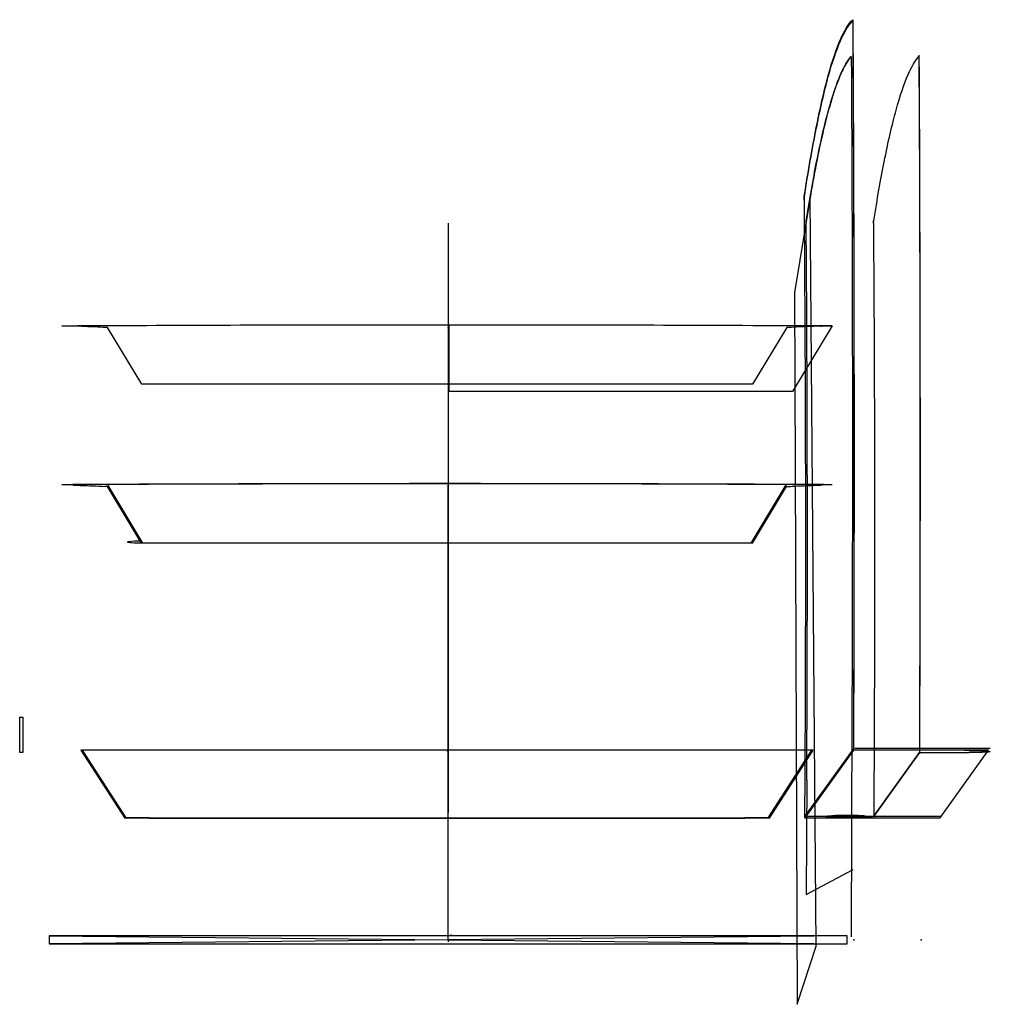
# Model space of a CAD drawing. Header units: centimetres. Extents: x -31.7 to 40.1, y -4.8 to 68.
import ezdxf

# ---------------------------------------------------------------- set-up
doc = ezdxf.new("R2010")
doc.units = ezdxf.units.CM
doc.header["$MEASUREMENT"] = 0
for name, color, linetype in [('VincentSheppard_DovileDC v1_Sketch1', 7, 'Continuous'), ('VincentSheppard_DovileDC v1_Sketch10', 7, 'Continuous'), ('VincentSheppard_DovileDC v1_Sketch11', 7, 'Continuous'), ('VincentSheppard_DovileDC v1_Sketch12', 7, 'Continuous'), ('VincentSheppard_DovileDC v1_Sketch13', 7, 'Continuous'), ('VincentSheppard_DovileDC v1_Sketch14', 7, 'Continuous'), ('VincentSheppard_DovileDC v1_Sketch15', 7, 'Continuous'), ('VincentSheppard_DovileDC v1_Sketch2', 7, 'Continuous'), ('VincentSheppard_DovileDC v1_Sketch3', 7, 'Continuous'), ('VincentSheppard_DovileDC v1_Sketch4', 7, 'Continuous'), ('VincentSheppard_DovileDC v1_Sketch5', 7, 'Continuous'), ('VincentSheppard_DovileDC v1_Sketch6', 7, 'Continuous'), ('VincentSheppard_DovileDC v1_Sketch7', 7, 'Continuous'), ('VincentSheppard_DovileDC v1_Sketch8', 7, 'Continuous'), ('VincentSheppard_DovileDC v1_Sketch9', 7, 'Continuous')]:
    doc.layers.add(name, color=color, linetype=linetype)

msp = doc.modelspace()

# ---------------------------------------------------------------- linework, layer by layer
at = {"layer": 'VincentSheppard_DovileDC v1_Sketch1'}
for p, q in [((29.958, 14, -1.903), (26.367, 9, -78.5)), ((39.947, 14, -2.371), (29.958, 14, -1.903)), ((30.071, 14.158, 0.511), (40.06, 14.158, 0.043)), ((36.356, 9, -78.968), (39.947, 14, -2.371)), ((26.367, 9, -78.5), (36.356, 9, -78.968)), ((26.465, 9.136, -76.415), (36.454, 9.136, -76.883))]:
    msp.add_line(p, q, dxfattribs=at)
msp.add_point((-0.043, 13.973, -0.91), dxfattribs=at)
at = {"layer": 'VincentSheppard_DovileDC v1_Sketch10'}
msp.add_point((0, 0), dxfattribs=at)
at = {"layer": 'VincentSheppard_DovileDC v1_Sketch11'}
for p, q in [((-27.151, 14.008, -2.557), (-23.909, 8.992, -64.038)), ((26.984, 14.008, -2.557), (-27.151, 14.008, -2.557)), ((26.878, 14, -2.657), (-27.045, 14, -2.657)), ((-27.045, 14, -2.657), (-23.814, 9, -63.934)), ((23.647, 9, -63.934), (26.878, 14, -2.657)), ((23.742, 8.992, -64.038), (26.984, 14.008, -2.557)), ((-22.561, 8.996, -63.981), (-23.909, 8.992, -64.038)), ((-22.552, 9.004, -63.881), (-23.814, 9, -63.934)), ((-22.096, 9, -63.934), (21.929, 9, -63.934)), ((-22.096, 8.992, -64.034), (21.929, 8.992, -64.034)), ((23.647, 9, -63.934), (22.385, 9.004, -63.881)), ((23.742, 8.992, -64.038), (22.394, 8.996, -63.981))]:
    msp.add_line(p, q, dxfattribs=at)
for points in [[(-22.096, 8.992, -64.034), (-22.253, 8.992, -64.034), (-22.409, 8.993, -64.016), (-22.561, 8.996, -63.981)], [(-22.096, 9, -63.934), (-22.25, 9, -63.934), (-22.403, 9.001, -63.916), (-22.552, 9.004, -63.881)], [(22.385, 9.004, -63.881), (22.236, 9.001, -63.916), (22.083, 9, -63.934), (21.929, 9, -63.934)], [(22.394, 8.996, -63.981), (22.242, 8.993, -64.016), (22.086, 8.992, -64.034), (21.929, 8.992, -64.034)]]:
    msp.add_open_spline(points, degree=3, dxfattribs=at)
msp.add_point((0, 14.123, -1.152), dxfattribs=at)
at = {"layer": 'VincentSheppard_DovileDC v1_Sketch12'}
msp.add_line((0, 0), (0, 33), dxfattribs=at)
msp.add_point((0, 0), dxfattribs=at)
at = {"layer": 'VincentSheppard_DovileDC v1_Sketch13'}
for p, q in [((-22.653, 41.05, -51.672), (-25.179, 45.238, -3.761)), ((0.085, 40.518, -57.757), (0.085, 45.457, -1.255)), ((28.386, 45.38, -2.139), (0.085, 45.457, -1.255)), ((25.025, 45.238, -3.761), (22.498, 41.05, -51.672)), ((28.386, 45.38, -2.139), (25.453, 40.518, -57.757)), ((25.453, 40.518, -57.757), (0.085, 40.518, -57.757))]:
    msp.add_line(p, q, dxfattribs=at)
for points, knots in [([(-28.548, 45.38, -2.14), (-25.497, 45.395, -1.959), (-22.284, 45.412, -1.769), (-13.725, 45.441, -1.443), (-9.933, 45.449, -1.345), (1.447, 45.462, -1.194), (9.037, 45.455, -1.283), (21.744, 45.414, -1.747), (25.235, 45.396, -1.953), (28.386, 45.38, -2.139)], [-39.347284, -39.347284, -39.347284, -39.347284, -30.60027, -30.60027, -23.646533, -23.646533, -9.738948, -9.738948, -0.338678, -0.338678, -0.338678, -0.338678]), ([(-28.548, 45.38, -2.14), (-28.356, 45.378, -2.163), (-28.168, 45.373, -2.214), (-27.922, 45.364, -2.322), (-27.854, 45.361, -2.357), (-27.79, 45.357, -2.395)], [-2.3583071, -2.3583071, -2.3583071, -2.3583071, -1.7799076, -1.7799076, -1.5535509, -1.5535509, -1.5535509, -1.5535509]), ([(-25.364, 45.251, -3.611), (-25.575, 45.266, -3.44), (-25.814, 45.278, -3.305), (-26.324, 45.299, -3.062), (-26.571, 45.308, -2.957), (-27.155, 45.33, -2.705), (-27.482, 45.343, -2.561), (-27.79, 45.357, -2.395)], [0, 0, 0, 0, 0.814659, 0.814659, 1.457602, 1.457602, 2.262387, 2.262387, 2.262387, 2.262387]), ([(-25.179, 45.238, -3.761), (-25.179, 45.238, -3.761), (-25.18, 45.238, -3.761), (-25.211, 45.24, -3.735), (-25.241, 45.242, -3.711), (-25.303, 45.247, -3.661), (-25.334, 45.249, -3.636), (-25.364, 45.251, -3.611)], [-0.00113, -0.00113, -0.00113, -0.00113, 0, 0, 0.1195729, 0.1195729, 0.2396235, 0.2396235, 0.2396235, 0.2396235]), ([(25.21, 45.251, -3.611), (25.179, 45.249, -3.636), (25.149, 45.247, -3.661), (25.087, 45.242, -3.711), (25.057, 45.24, -3.735), (25.026, 45.238, -3.761), (25.025, 45.238, -3.761), (25.025, 45.238, -3.761)], [0, 0, 0, 0, 0.1189349, 0.1189349, 0.2373987, 0.2373987, 0.2385049, 0.2385049, 0.2385049, 0.2385049]), ([(27.552, 45.353, -2.439), (27.319, 45.343, -2.561), (27.075, 45.333, -2.672), (26.167, 45.298, -3.069), (25.627, 45.281, -3.272), (25.21, 45.251, -3.611)], [0.15421, 0.15421, 0.15421, 0.15421, 0.938696, 0.938696, 3.131669, 3.131669, 3.131669, 3.131669]), ([(27.552, 45.353, -2.439), (27.603, 45.356, -2.406), (27.655, 45.359, -2.375), (27.919, 45.371, -2.237), (28.15, 45.377, -2.167), (28.386, 45.38, -2.139)], [-0.9603792, -0.9603792, -0.9603792, -0.9603792, -0.7781018, -0.7781018, -0.0641024, -0.0641024, -0.0641024, -0.0641024]), ([(22.498, 41.05, -51.672), (19.889, 41.05, -51.673), (16.079, 41.05, -51.673), (12.075, 41.05, -51.674), (7.846, 41.05, -51.674), (3.401, 41.05, -51.674), (-0.077, 41.05, -51.674), (-3.555, 41.05, -51.674), (-8, 41.05, -51.674), (-12.229, 41.05, -51.674), (-16.233, 41.05, -51.673), (-20.043, 41.05, -51.673), (-22.653, 41.05, -51.672)], [1.374337, 1.374337, 1.374337, 1.374337, 3.500843, 3.500843, 3.500843, 5.74658, 5.74658, 5.74658, 7.992318, 7.992318, 7.992318, 10.118824, 10.118824, 10.118824, 10.118824])]:
    msp.add_open_spline(points, degree=3, knots=knots, dxfattribs=at)
msp.add_point((0, 45.221, -3.953), dxfattribs=at)
at = {"layer": 'VincentSheppard_DovileDC v1_Sketch14'}
for p, q in [((0, 33.632, -1.144), (0, 33.632, -61.478)), ((0, 22.854, -2.003), (0, 33.632, -1.144)), ((0, 22.854, -61.533), (0, 22.854, -2.003))]:
    msp.add_line(p, q, dxfattribs=at)
msp.add_open_spline([(0, 52.95, -62.948), (0, 51.935, -62.817), (0, 50.918, -62.695), (0, 49.9, -62.581), (0, 48.665, -62.442), (0, 47.427, -62.316), (0, 46.187, -62.202), (0, 44.95, -62.089), (0, 43.711, -61.988), (0, 42.47, -61.899), (0, 41.231, -61.81), (0, 39.991, -61.734), (0, 38.749, -61.67), (0, 37.508, -61.606), (0, 36.266, -61.555), (0, 35.024, -61.516), (0, 33.78, -61.477), (0, 32.536, -61.451), (0, 31.292, -61.437), (0, 30.046, -61.423), (0, 28.8, -61.421), (0, 27.554, -61.432), (0, 26.305, -61.443), (0, 25.057, -61.467), (0, 23.808, -61.503), (0, 22.556, -61.539), (0, 21.305, -61.587), (0, 20.054, -61.648), (0, 18.799, -61.709), (0, 17.544, -61.783), (0, 16.291, -61.869), (0, 15.031, -61.955), (0, 13.773, -62.054), (0, 12.517, -62.165), (0, 11.474, -62.257), (0, 10.433, -62.358), (0, 9.394, -62.467)], degree=3, knots=[-44.383461, -44.383461, -44.383461, -44.383461, -41.2994, -41.2994, -41.2994, -37.555681, -37.555681, -37.555681, -33.819485, -33.819485, -33.819485, -30.087612, -30.087612, -30.087612, -26.35685, -26.35685, -26.35685, -22.623976, -22.623976, -22.623976, -18.885753, -18.885753, -18.885753, -15.138929, -15.138929, -15.138929, -11.380236, -11.380236, -11.380236, -7.606389, -7.606389, -7.606389, -3.814084, -3.814084, -3.814084, -0.668314, -0.668314, -0.668314, -0.668314], dxfattribs=at)
msp.add_open_spline([(0, 52.95, -62.948), (0, 51.935, -62.817), (0, 50.918, -62.695), (0, 49.9, -62.581), (0, 48.665, -62.442), (0, 47.427, -62.316), (0, 46.187, -62.202), (0, 44.95, -62.089), (0, 43.711, -61.988), (0, 42.47, -61.899), (0, 41.231, -61.81), (0, 39.991, -61.734), (0, 38.749, -61.67), (0, 37.508, -61.606), (0, 36.266, -61.555), (0, 35.024, -61.516), (0, 33.78, -61.477), (0, 32.536, -61.451), (0, 31.292, -61.437), (0, 30.046, -61.423), (0, 28.8, -61.421), (0, 27.554, -61.432), (0, 26.305, -61.443), (0, 25.057, -61.467), (0, 23.808, -61.503), (0, 22.556, -61.539), (0, 21.305, -61.587), (0, 20.054, -61.648), (0, 18.799, -61.709), (0, 17.544, -61.783), (0, 16.291, -61.869), (0, 15.031, -61.955), (0, 13.773, -62.054), (0, 12.517, -62.165), (0, 11.474, -62.257), (0, 10.433, -62.358), (0, 9.394, -62.467)], degree=3, knots=[-44.383461, -44.383461, -44.383461, -44.383461, -41.2994, -41.2994, -41.2994, -37.555681, -37.555681, -37.555681, -33.819485, -33.819485, -33.819485, -30.087612, -30.087612, -30.087612, -26.35685, -26.35685, -26.35685, -22.623976, -22.623976, -22.623976, -18.885753, -18.885753, -18.885753, -15.138929, -15.138929, -15.138929, -11.380236, -11.380236, -11.380236, -7.606389, -7.606389, -7.606389, -3.814084, -3.814084, -3.814084, -0.668314, -0.668314, -0.668314, -0.668314], dxfattribs=at)
msp.add_point((0, 0), dxfattribs=at)
at = {"layer": 'VincentSheppard_DovileDC v1_Sketch15'}
for p, q in [((-22.66, 29.301, -51.536), (-25.186, 33.489, -3.625)), ((-25.086, 33.49, -3.619), (-25.131, 33.64, -1.905)), ((-22.565, 29.31, -51.436), (-25.086, 33.49, -3.619)), ((22.396, 29.31, -51.436), (24.92, 33.494, -3.575)), ((22.491, 29.301, -51.536), (25.018, 33.489, -3.625)), ((24.92, 33.494, -3.575), (25.008, 33.639, -1.907)), ((25.013, 33.648, -1.808), (25.013, 33.648, -1.808)), ((-25.185, 33.475, -3.789), (-22.659, 29.287, -51.7))]:
    msp.add_line(p, q, dxfattribs=at)
at = {"layer": 'VincentSheppard_DovileDC v1_Sketch15', "extrusion": (3.76083e-19, 0.996202, -0.087077)}
msp.add_arc((22.66, -47.749, 33.678), 1.04, 270.01168, 83.54376, dxfattribs=at)
at = {"layer": 'VincentSheppard_DovileDC v1_Sketch15'}
for points, knots in [([(28.391, 33.631, -2.003), (25.178, 33.648, -1.813), (23.165, 33.658, -1.698), (10.582, 33.706, -1.147), (1.224, 33.717, -1.025), (-13.737, 33.694, -1.288), (-19.345, 33.676, -1.49), (-25.649, 33.646, -1.833), (-26.236, 33.643, -1.866), (-28.553, 33.631, -2.003)], [12.755946, 12.755946, 12.755946, 12.755946, 23.743471, 23.743471, 55.432531, 55.432531, 74.442553, 74.442553, 76.824843, 76.824843, 76.824843, 76.824843]), ([(-27.714, 33.605, -2.302), (-27.794, 33.609, -2.25), (-27.877, 33.613, -2.204), (-28.15, 33.624, -2.081), (-28.35, 33.629, -2.026), (-28.553, 33.631, -2.003)], [1.4732252, 1.4732252, 1.4732252, 1.4732252, 1.7583669, 1.7583669, 2.3698158, 2.3698158, 2.3698158, 2.3698158]), ([(-27.714, 33.605, -2.302), (-27.265, 33.584, -2.537), (-26.777, 33.567, -2.731), (-25.96, 33.536, -3.095), (-25.64, 33.521, -3.257), (-25.371, 33.502, -3.475)], [0.153321, 0.153321, 0.153321, 0.153321, 1.664714, 1.664714, 3.059794, 3.059794, 3.059794, 3.059794]), ([(-25.186, 33.489, -3.625), (-25.22, 33.492, -3.598), (-25.248, 33.494, -3.575), (-25.31, 33.498, -3.525), (-25.341, 33.5, -3.5), (-25.371, 33.502, -3.475)], [-0.2384799, -0.2384799, -0.2384799, -0.2384799, -0.119258, -0.119258, 0, 0, 0, 0]), ([(25.008, 33.639, -1.907), (23.402, 33.647, -1.818), (21.888, 33.654, -1.742), (19.921, 33.661, -1.656), (4.976, 33.719, -1.001), (-10.004, 33.712, -1.081), (-24.941, 33.641, -1.894), (-25.005, 33.64, -1.898), (-25.068, 33.64, -1.901), (-25.131, 33.64, -1.905)], [17.071017, 17.071017, 17.071017, 17.071017, 23.743471, 23.743471, 23.743471, 74.442553, 74.442553, 74.442553, 74.658564, 74.658564, 74.658564, 74.658564]), ([(25.018, 33.489, -3.625), (25.049, 33.492, -3.599), (25.08, 33.494, -3.575), (25.141, 33.498, -3.525), (25.172, 33.5, -3.5), (25.203, 33.502, -3.475)], [-0.2384965, -0.2384965, -0.2384965, -0.2384965, -0.1192524, -0.1192524, 0, 0, 0, 0]), ([(25.203, 33.502, -3.475), (25.492, 33.523, -3.24), (25.84, 33.538, -3.07), (26.73, 33.572, -2.68), (27.231, 33.59, -2.478), (27.681, 33.611, -2.23)], [-3.101133, -3.101133, -3.101133, -3.101133, -1.54414, -1.54414, 0, 0, 0, 0]), ([(28.391, 33.631, -2.003), (28.194, 33.629, -2.027), (28.001, 33.624, -2.079), (27.773, 33.615, -2.181), (27.727, 33.613, -2.205), (27.681, 33.611, -2.23)], [-2.3664523, -2.3664523, -2.3664523, -2.3664523, -1.7736402, -1.7736402, -1.6183436, -1.6183436, -1.6183436, -1.6183436])]:
    msp.add_open_spline(points, degree=3, knots=knots, dxfattribs=at)
for points in [[(22.491, 29.301, -51.536), (5.71, 29.301, -51.539), (-10.109, 29.301, -51.538), (-22.66, 29.301, -51.536)], [(22.396, 29.31, -51.436), (5.693, 29.31, -51.439), (-10.053, 29.31, -51.439), (-22.565, 29.31, -51.436)]]:
    msp.add_open_spline(points, degree=3, dxfattribs=at)
msp.add_point((0, 33.55, -2.933), dxfattribs=at)
at = {"layer": 'VincentSheppard_DovileDC v1_Sketch2'}
for p, q in [((29.845, 16.453, -4.314), (29.786, 0.219, -5.561)), ((26.367, 9, -78.5), (29.958, 14, -1.903)), ((26.507, 11.804, -75.527), (26.461, 3.348, -76.498)), ((26.461, 3.348, -76.498), (29.937, 5.2, -2.346))]:
    msp.add_line(p, q, dxfattribs=at)
for points, knots in [([(26.325, 54.968, -79.4), (26.617, 56.853, -73.168), (27.204, 60.221, -60.649), (28.096, 64.08, -41.62), (28.997, 66.739, -22.402), (29.602, 67.711, -9.484), (29.906, 68, -2.996)], [0, 0, 0, 0, 0.251379, 0.500162, 0.74922, 1, 1, 1, 1]), ([(26.463, 53.131, -76.45), (26.719, 54.739, -70.989), (26.977, 56.198, -65.483), (27.237, 57.503, -59.942), (27.529, 58.968, -53.721), (27.822, 60.238, -47.456), (28.118, 61.312, -41.156), (28.413, 62.387, -34.85), (28.71, 63.264, -28.51), (29.009, 63.943, -22.149), (29.271, 64.542, -16.542), (29.535, 64.988, -10.918), (29.799, 65.282, -5.287)], [0.0297597, 0.0297597, 0.0297597, 0.0297597, 0.2513791, 0.2513791, 0.2513791, 0.5001623, 0.5001623, 0.5001623, 0.7492197, 0.7492197, 0.7492197, 0.9687316, 0.9687316, 0.9687316, 0.9687316]), ([(26.367, 9, -78.5), (26.375, 10.244, -78.331), (26.389, 12.728, -78.026), (26.407, 16.454, -77.66), (26.419, 20.17, -77.387), (26.428, 23.876, -77.208), (26.432, 27.573, -77.121), (26.432, 31.262, -77.126), (26.427, 34.945, -77.224), (26.418, 38.622, -77.414), (26.405, 42.295, -77.696), (26.387, 45.963, -78.071), (26.365, 49.628, -78.538), (26.344, 52.629, -78.996), (26.33, 54.407, -79.301), (26.325, 54.968, -79.4)], [0, 0, 0, 0, 0.081558, 0.162639, 0.243314, 0.323656, 0.403738, 0.483631, 0.563406, 0.643136, 0.722889, 0.802737, 0.882751, 0.963, 1, 1, 1, 1]), ([(26.507, 11.804, -75.527), (26.508, 12.019, -75.502), (26.509, 12.235, -75.478), (26.51, 12.45, -75.454), (26.517, 13.711, -75.315), (26.522, 14.974, -75.191), (26.527, 16.239, -75.082), (26.532, 17.497, -74.974), (26.537, 18.757, -74.882), (26.54, 20.017, -74.805), (26.544, 21.273, -74.729), (26.547, 22.529, -74.668), (26.549, 23.787, -74.623), (26.551, 25.04, -74.578), (26.552, 26.293, -74.548), (26.553, 27.547, -74.535), (26.554, 28.798, -74.521), (26.554, 30.05, -74.523), (26.553, 31.301, -74.54), (26.552, 32.55, -74.558), (26.55, 33.799, -74.591), (26.548, 35.047, -74.64), (26.546, 36.295, -74.689), (26.543, 37.542, -74.753), (26.539, 38.788, -74.833), (26.535, 40.035, -74.913), (26.531, 41.28, -75.009), (26.526, 42.524, -75.12), (26.52, 43.77, -75.231), (26.514, 45.014, -75.358), (26.508, 46.256, -75.501), (26.501, 47.501, -75.644), (26.494, 48.744, -75.802), (26.486, 49.984, -75.976), (26.479, 51.035, -76.123), (26.471, 52.084, -76.281), (26.463, 53.131, -76.45)], [0.0677152, 0.0677152, 0.0677152, 0.0677152, 0.0815585, 0.0815585, 0.0815585, 0.1626388, 0.1626388, 0.1626388, 0.243314, 0.243314, 0.243314, 0.3236564, 0.3236564, 0.3236564, 0.4037382, 0.4037382, 0.4037382, 0.4836311, 0.4836311, 0.4836311, 0.5634065, 0.5634065, 0.5634065, 0.6431355, 0.6431355, 0.6431355, 0.722889, 0.722889, 0.722889, 0.8027373, 0.8027373, 0.8027373, 0.8827509, 0.8827509, 0.8827509, 0.9504944, 0.9504944, 0.9504944, 0.9504944])]:
    msp.add_open_spline(points, degree=3, knots=knots, dxfattribs=at)
for points in [[(29.906, 68, -2.996), (30.013, 49.978, -0.726), (30.03, 31.978, -0.362), (29.958, 14, -1.903)], [(29.799, 65.282, -5.287), (29.888, 48.985, -3.388), (29.903, 32.711, -3.064), (29.845, 16.453, -4.314)]]:
    msp.add_open_spline(points, degree=3, dxfattribs=at)
msp.add_point((29.981, 0, -1.405), dxfattribs=at)
at = {"layer": 'VincentSheppard_DovileDC v1_Sketch3'}
for p, q in [((26.749, 54.857, -70.363), (25.598, 47.843, -94.9)), ((27.195, -0.465, -60.83), (26.749, 54.857, -70.363)), ((25.598, 47.843, -94.9), (25.8, -4.772, -90.598)), ((26.367, 9, -78.5), (29.958, 14, -1.903)), ((26.373, 9.108, -78.385), (29.953, 14.094, -1.995)), ((25.8, -4.772, -90.598), (27.195, -0.465, -60.83))]:
    msp.add_line(p, q, dxfattribs=at)
for points, knots in [([(26.325, 54.968, -79.4), (26.617, 56.853, -73.168), (27.204, 60.221, -60.649), (28.096, 64.08, -41.62), (28.997, 66.739, -22.402), (29.602, 67.711, -9.484), (29.906, 68, -2.996)], [0, 0, 0, 0, 0.251379, 0.500162, 0.74922, 1, 1, 1, 1]), ([(26.33, 54.898, -79.287), (26.621, 56.772, -73.084), (26.915, 58.456, -66.823), (27.21, 59.941, -60.515), (27.504, 61.417, -54.244), (27.8, 62.699, -47.927), (28.098, 63.781, -41.576), (28.396, 64.864, -35.219), (28.696, 65.749, -28.827), (28.996, 66.434, -22.414), (29.297, 67.12, -15.987), (29.6, 67.607, -9.539), (29.902, 67.896, -3.083)], [0.0011425, 0.0011425, 0.0011425, 0.0011425, 0.2513791, 0.2513791, 0.2513791, 0.5001623, 0.5001623, 0.5001623, 0.7492197, 0.7492197, 0.7492197, 0.9988139, 0.9988139, 0.9988139, 0.9988139]), ([(29.799, 65.282, -5.287), (29.601, 65.061, -9.508), (29.404, 64.756, -13.719), (29.089, 64.132, -20.438), (28.968, 63.86, -23.022), (28.778, 63.383, -27.061), (28.708, 63.194, -28.565), (28.572, 62.807, -31.473), (28.506, 62.612, -32.866), (28.225, 61.73, -38.857), (28.021, 60.984, -43.221), (27.701, 59.673, -50.047), (27.58, 59.144, -52.623), (27.292, 57.799, -58.769), (27.124, 56.947, -62.355), (26.791, 55.125, -69.452), (26.627, 54.159, -72.96), (26.463, 53.131, -76.45)], [0, 0, 0, 0, 12.734034, 12.734034, 20.569186, 20.569186, 25.193894, 25.193894, 29.529059, 29.529059, 43.648931, 43.648931, 52.083967, 52.083967, 63.925299, 63.925299, 75.599989, 75.599989, 75.599989, 75.599989]), ([(26.367, 9, -78.5), (26.375, 10.244, -78.331), (26.389, 12.728, -78.026), (26.407, 16.454, -77.66), (26.419, 20.17, -77.387), (26.428, 23.876, -77.208), (26.432, 27.573, -77.121), (26.432, 31.262, -77.126), (26.427, 34.945, -77.224), (26.418, 38.622, -77.414), (26.405, 42.295, -77.696), (26.387, 45.963, -78.071), (26.365, 49.628, -78.538), (26.344, 52.629, -78.996), (26.33, 54.407, -79.301), (26.325, 54.968, -79.4)], [0, 0, 0, 0, 0.081558, 0.162639, 0.243314, 0.323656, 0.403738, 0.483631, 0.563406, 0.643136, 0.722889, 0.802737, 0.882751, 0.963, 1, 1, 1, 1]), ([(26.35, 52.425, -78.871), (26.348, 52.717, -78.917), (26.345, 53.009, -78.965), (26.343, 53.301, -79.013), (26.339, 53.834, -79.101), (26.335, 54.366, -79.193), (26.33, 54.898, -79.287)], [0.94378107, 0.94378107, 0.94378107, 0.94378107, 0.96299973, 0.96299973, 0.96299973, 0.99807594, 0.99807594, 0.99807594, 0.99807594])]:
    msp.add_open_spline(points, degree=3, knots=knots, dxfattribs=at)
for points in [[(29.902, 67.896, -3.083), (30.008, 49.941, -0.828), (30.025, 32.007, -0.465), (29.953, 14.094, -1.995)], [(29.906, 68, -2.996), (30.013, 49.978, -0.726), (30.03, 31.978, -0.362), (29.958, 14, -1.903)]]:
    msp.add_open_spline(points, degree=3, dxfattribs=at)
msp.add_point((29.981, 0, -1.405), dxfattribs=at)
at = {"layer": 'VincentSheppard_DovileDC v1_Sketch4'}
for p, q in [((31.425, 53.022, -77.38), (31.453, 53.189, -76.795)), ((31.453, 53.189, -76.795), (31.453, 53.202, -76.797)), ((31.458, 53.117, -76.682), (31.458, 53.131, -76.684)), ((31.43, 52.95, -77.267), (31.458, 53.117, -76.682)), ((34.839, 16.453, -4.548), (34.83, 13.829, -4.749)), ((34.844, 16.445, -4.448), (34.834, 13.735, -4.656)), ((34.83, 13.829, -4.749), (31.459, 9.136, -76.649)), ((31.454, 9.397, -76.766), (31.455, 9.03, -76.743)), ((31.459, 9.394, -76.666), (31.459, 9.136, -76.649))]:
    msp.add_line(p, q, dxfattribs=at)
for points, knots in [([(31.458, 53.131, -76.684), (31.714, 54.739, -71.223), (31.972, 56.198, -65.717), (32.232, 57.503, -60.176), (32.523, 58.968, -53.955), (32.817, 60.238, -47.69), (33.112, 61.312, -41.39), (33.408, 62.387, -35.084), (33.705, 63.264, -28.744), (34.003, 63.943, -22.383), (34.266, 64.542, -16.776), (34.53, 64.988, -11.152), (34.793, 65.282, -5.521)], [0.0297597, 0.0297597, 0.0297597, 0.0297597, 0.2513791, 0.2513791, 0.2513791, 0.5001623, 0.5001623, 0.5001623, 0.7492197, 0.7492197, 0.7492197, 0.9687316, 0.9687316, 0.9687316, 0.9687316]), ([(34.798, 65.386, -5.433), (34.798, 65.355, -5.429), (34.798, 65.324, -5.425), (34.798, 65.293, -5.422), (34.887, 48.99, -3.522), (34.902, 32.71, -3.198), (34.844, 16.445, -4.448)], [0.0429599, 0.0429599, 0.0429599, 0.0429599, 0.0447007, 0.0447007, 0.0447007, 0.958232, 0.958232, 0.958232, 0.958232]), ([(31.43, 52.95, -77.267), (31.446, 50.892, -76.936), (31.46, 48.827, -76.647), (31.487, 43.892, -76.062), (31.499, 41.017, -75.805), (31.507, 38.137, -75.632), (31.521, 33.234, -75.337), (31.523, 28.316, -75.286), (31.506, 18.721, -75.656), (31.487, 14.043, -76.056), (31.459, 9.394, -76.666)], [-44.383461, -44.383461, -44.383461, -44.383461, -38.12952, -38.12952, -29.474279, -29.474279, -29.474279, -14.73714, -14.73714, -0.668314, -0.668314, -0.668314, -0.668314])]:
    msp.add_open_spline(points, degree=3, knots=knots, dxfattribs=at)
msp.add_open_spline([(34.793, 65.282, -5.521), (34.882, 48.985, -3.622), (34.898, 32.711, -3.298), (34.839, 16.453, -4.548)], degree=3, dxfattribs=at)
msp.add_point((34.975, 0, -1.639), dxfattribs=at)
at = {"layer": 'VincentSheppard_DovileDC v1_Sketch5'}
for p, q in [((29.958, 14, -1.903), (26.367, 9, -78.5)), ((38.166, 14, -2.287), (29.958, 14, -1.903)), ((31.459, 9.136, -76.649), (34.83, 13.829, -4.749)), ((34.83, 13.829, -4.749), (38.485, 13.829, -4.921)), ((26.367, 9, -78.5), (29.336, 9, -78.639)), ((31.459, 9.136, -76.649), (31.415, 9.118, -76.923))]:
    msp.add_line(p, q, dxfattribs=at)
at = {"layer": 'VincentSheppard_DovileDC v1_Sketch5', "extrusion": (0.003047, -0.997881, 0.064995)}
msp.add_circle((29.476, -76.093, -14.003), 1.527, dxfattribs=at)
at = {"layer": 'VincentSheppard_DovileDC v1_Sketch5'}
for points, knots in [([(38.166, 14, -2.287), (38.423, 14, -2.3), (38.676, 13.997, -2.362), (39.145, 13.984, -2.58), (39.357, 13.975, -2.734), (39.699, 13.952, -3.102), (39.831, 13.939, -3.309), (40.015, 13.91, -3.76), (40.067, 13.894, -4), (40.074, 13.878, -4.244)], [0, 0, 0, 0, 0.773318, 0.773318, 1.552511, 1.552511, 2.283013, 2.283013, 3.015272, 3.015272, 3.015272, 3.015272]), ([(40.074, 13.878, -4.244), (39.902, 13.865, -4.44), (39.694, 13.854, -4.6), (39.309, 13.84, -4.791), (39.15, 13.836, -4.846), (38.821, 13.831, -4.915), (38.653, 13.829, -4.929), (38.485, 13.829, -4.921)], [0, 0, 0, 0, 0.782964, 0.782964, 1.287328, 1.287328, 1.791283, 1.791283, 1.791283, 1.791283]), ([(31.415, 9.118, -76.923), (31.372, 9.101, -77.19), (31.278, 9.084, -77.446), (30.996, 9.053, -77.904), (30.813, 9.039, -78.103), (30.415, 9.019, -78.392), (30.212, 9.012, -78.493), (29.783, 9.002, -78.622), (29.56, 9, -78.65), (29.336, 9, -78.639)], [0, 0, 0, 0, 0.811993, 0.811993, 1.615748, 1.615748, 2.290335, 2.290335, 2.96174, 2.96174, 2.96174, 2.96174]), ([(29.375, 9.016, -78.4), (29.415, 9.071, -77.557), (29.445, 9.114, -76.902), (29.49, 9.176, -75.944), (29.503, 9.193, -75.679), (29.504, 9.195, -75.655), (29.505, 9.196, -75.641), (29.501, 9.191, -75.709), (29.488, 9.173, -75.984), (29.48, 9.162, -76.164), (29.469, 9.146, -76.399)], [1.254473, 1.254473, 1.254473, 1.254473, 14.73714, 14.73714, 29.474279, 29.474279, 29.474279, 38.12952, 38.12952, 45.277244, 45.277244, 45.277244, 45.277244])]:
    msp.add_open_spline(points, degree=3, knots=knots, dxfattribs=at)
msp.add_point((-0.043, 13.973, -0.91), dxfattribs=at)
at = {"layer": 'VincentSheppard_DovileDC v1_Sketch6'}
msp.add_point((0, 0), dxfattribs=at)
at = {"layer": 'VincentSheppard_DovileDC v1_Sketch7'}
for p, q in [((29.5, 0.3), (-29.5, 0.3)), ((-29.5, 0.3), (-29.5, -0.3)), ((29.5, 0.3), (-29.5, -0.3)), ((-29.5, 0.3), (29.5, -0.3)), ((29.5, -0.3), (29.5, 0.3)), ((-29.5, -0.3), (29.5, -0.3))]:
    msp.add_line(p, q, dxfattribs=at)
msp.add_point((0, 0), dxfattribs=at)
msp.add_point((0, 0), dxfattribs=at)
at = {"layer": 'VincentSheppard_DovileDC v1_Sketch8'}
for p, q in [((-31.663, 13.829, -4.891), (-31.671, 16.453, -4.69)), ((-31.671, 16.453, -4.69), (-31.439, 16.453, -4.678)), ((-31.439, 16.453, -4.678), (-31.43, 13.829, -4.879)), ((-31.43, 13.829, -4.879), (-31.663, 13.829, -4.891))]:
    msp.add_line(p, q, dxfattribs=at)
msp.add_point((0.222, 0.329, -4.271), dxfattribs=at)
at = {"layer": 'VincentSheppard_DovileDC v1_Sketch9'}
msp.add_line((0, 0), (0, -0.16, -62), dxfattribs=at)
msp.add_point((0, 0), dxfattribs=at)

doc.saveas('drawing.dxf')
